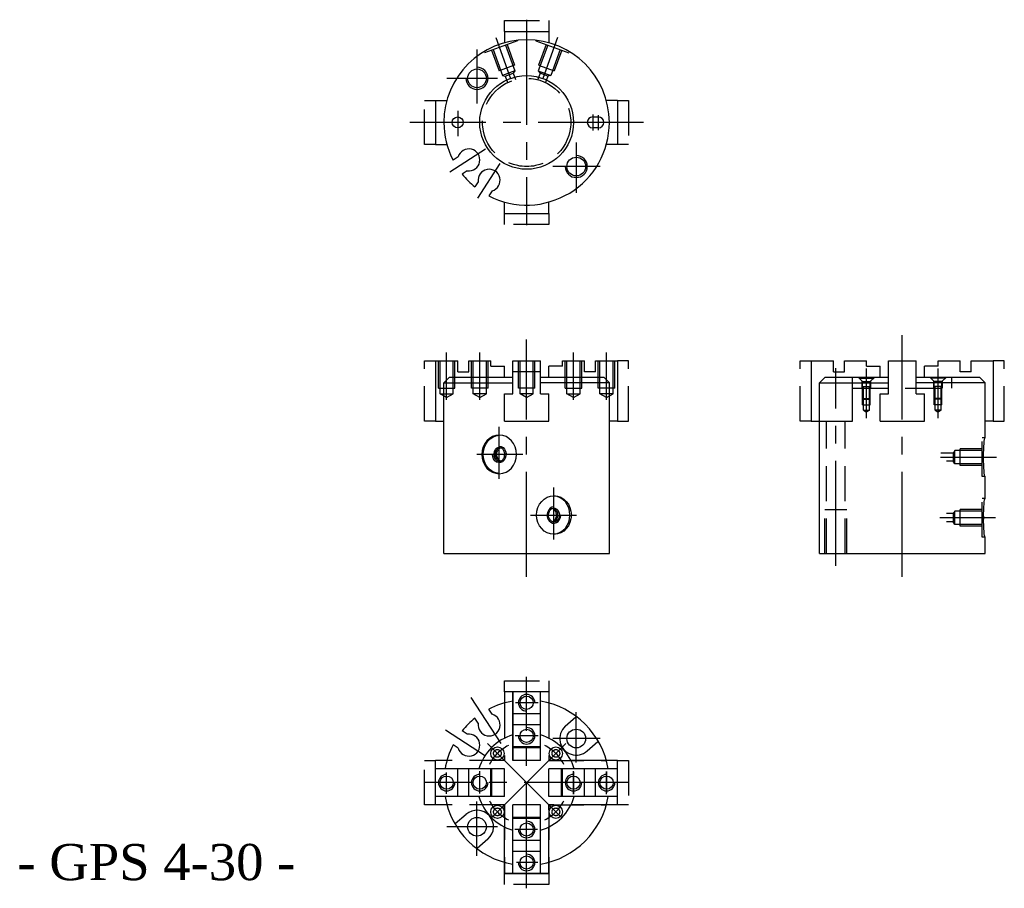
# Model space of a CAD drawing. Header units: millimetres. Extents: x 3681 to 3859, y -924 to -766.
import ezdxf

# ---------------------------------------------------------------- set-up
doc = ezdxf.new("R2010")
doc.units = ezdxf.units.MM
doc.linetypes.add('CENTER2', pattern=[28.575, 19.05, -3.175, 3.175, -3.175])
doc.linetypes.add('DASHED2', pattern=[9.525, 6.35, -3.175])
doc.layers.add('1', color=2, linetype='DASHED2')
doc.layers.add('2', color=1, linetype='CENTER2')
doc.styles.get("Standard").update_dxf_attribs({"font": 'isocp.shx', "bigfont": 'chineset.shx'})

msp = doc.modelspace()

# ---------------------------------------------------------------- linework, layer by layer
at = {"color": 7, "linetype": 'DASHED2'}
for p, q in [((3768.63, -766.28), (3776.63, -766.28)), ((3768.63, -768.28), (3768.63, -766.28)), ((3776.63, -766.28), (3776.63, -768.28)), ((3754.13, -780.78), (3756.13, -780.78)), ((3754.13, -788.78), (3754.13, -780.78)), ((3789.13, -780.78), (3791.13, -780.78)), ((3791.13, -780.78), (3791.13, -788.78)), ((3756.13, -788.78), (3754.13, -788.78)), ((3791.13, -788.78), (3789.13, -788.78)), ((3768.63, -803.28), (3768.63, -801.28)), ((3776.63, -801.28), (3776.63, -803.28)), ((3776.63, -803.28), (3768.63, -803.28)), ((3754.13, -828.01), (3756.13, -828.01)), ((3754.13, -839.01), (3754.13, -828.01)), ((3791.13, -828.01), (3789.13, -828.01)), ((3791.13, -839.01), (3791.13, -828.01)), ((3822.25, -828.01), (3824.25, -828.01)), ((3822.25, -839.01), (3822.25, -828.01)), ((3859.25, -828.01), (3857.25, -828.01)), ((3859.25, -839.01), (3859.25, -828.01)), ((3756.13, -839.01), (3754.13, -839.01)), ((3789.13, -839.01), (3791.13, -839.01)), ((3824.25, -839.01), (3822.25, -839.01)), ((3857.25, -839.01), (3859.25, -839.01)), ((3768.63, -886.07), (3776.63, -886.07)), ((3768.63, -888.07), (3768.63, -886.07)), ((3776.63, -886.07), (3776.63, -888.07)), ((3754.13, -900.57), (3756.13, -900.57)), ((3754.13, -908.57), (3754.13, -900.57)), ((3789.13, -900.57), (3791.13, -900.57)), ((3791.13, -900.57), (3791.13, -908.57)), ((3756.13, -908.57), (3754.13, -908.57)), ((3791.13, -908.57), (3789.13, -908.57)), ((3768.63, -923.07), (3768.63, -921.07)), ((3776.63, -921.07), (3776.63, -923.07)), ((3776.63, -923.07), (3768.63, -923.07))]:
    msp.add_line(p, q, dxfattribs=at)
at = {"color": 7}
for p, q in [((3768.63, -768.28), (3776.63, -768.28)), ((3768.63, -768.28), (3768.63, -770.32)), ((3776.63, -768.28), (3776.63, -770.32)), ((3756.13, -780.78), (3756.13, -788.78)), ((3756.13, -780.78), (3758.17, -780.78)), ((3789.13, -780.78), (3787.09, -780.78)), ((3789.13, -780.78), (3789.13, -788.78)), ((3784.63, -783.78), (3785.63, -783.78)), ((3785.63, -785.78), (3784.63, -785.78)), ((3756.13, -788.78), (3758.17, -788.78)), ((3789.13, -788.78), (3787.09, -788.78)), ((3760.22, -791.05), (3759.3, -791.65)), ((3761.85, -793.57), (3760.93, -794.17)), ((3763.84, -795.56), (3763.24, -796.48)), ((3766.36, -797.19), (3765.76, -798.12)), ((3768.63, -801.28), (3768.63, -799.24)), ((3776.63, -801.28), (3776.63, -799.24)), ((3768.63, -801.28), (3776.63, -801.28)), ((3756.13, -828.01), (3756.13, -839.01)), ((3756.13, -828.01), (3760.13, -828.01)), ((3760.13, -830.01), (3760.13, -828.01)), ((3762.13, -830.01), (3762.13, -828.01)), ((3762.13, -828.01), (3766.13, -828.01)), ((3766.13, -829.01), (3766.13, -828.01)), ((3770.13, -834.01), (3770.13, -828.01)), ((3770.13, -828.01), (3775.13, -828.01)), ((3775.13, -834.01), (3775.13, -828.01)), ((3779.13, -829.01), (3779.13, -828.01)), ((3779.13, -828.01), (3783.13, -828.01)), ((3783.13, -830.01), (3783.13, -828.01)), ((3785.13, -830.01), (3785.13, -828.01)), ((3785.13, -828.01), (3789.13, -828.01)), ((3789.13, -828.01), (3789.13, -839.01)), ((3824.25, -828.01), (3828.25, -828.01)), ((3824.25, -828.01), (3824.25, -839.01)), ((3828.25, -830.01), (3828.25, -828.01)), ((3830.25, -828.01), (3834.25, -828.01)), ((3830.25, -830.01), (3830.25, -828.01)), ((3834.25, -829.01), (3834.25, -828.01)), ((3838.25, -828.01), (3843.25, -828.01)), ((3838.25, -834.01), (3838.25, -828.01)), ((3843.25, -834.01), (3843.25, -828.01)), ((3847.25, -828.01), (3851.25, -828.01)), ((3847.25, -829.01), (3847.25, -828.01)), ((3851.25, -830.01), (3851.25, -828.01)), ((3853.25, -828.01), (3857.25, -828.01)), ((3853.25, -830.01), (3853.25, -828.01)), ((3857.25, -828.01), (3857.25, -839.01)), ((3760.13, -830.01), (3762.13, -830.01)), ((3766.13, -829.01), (3768.63, -829.01)), ((3768.63, -831.01), (3768.63, -829.01)), ((3776.63, -831.01), (3776.63, -829.01)), ((3779.13, -829.01), (3776.63, -829.01)), ((3785.13, -830.01), (3783.13, -830.01)), ((3828.25, -830.01), (3830.25, -830.01)), ((3834.25, -829.01), (3836.75, -829.01)), ((3836.75, -831.01), (3836.75, -829.01)), ((3847.25, -829.01), (3844.75, -829.01)), ((3844.75, -831.01), (3844.75, -829.01)), ((3853.25, -830.01), (3851.25, -830.01)), ((3758.63, -831.01), (3757.63, -832.01)), ((3758.63, -831.01), (3770.13, -831.01)), ((3775.13, -831.01), (3786.63, -831.01)), ((3786.63, -831.01), (3787.63, -832.01)), ((3826.75, -831.01), (3825.75, -832.01)), ((3826.75, -831.01), (3838.25, -831.01)), ((3843.25, -831.01), (3854.75, -831.01)), ((3854.75, -831.01), (3855.75, -832.01)), ((3757.63, -863.01), (3757.63, -832.01)), ((3787.63, -863.01), (3787.63, -832.01)), ((3825.75, -863.01), (3825.75, -832.01)), ((3855.75, -842.01), (3855.75, -832.01)), ((3768.63, -834.01), (3770.13, -834.01)), ((3768.63, -839.01), (3768.63, -834.01)), ((3775.13, -834.01), (3776.63, -834.01)), ((3776.63, -839.01), (3776.63, -834.01)), ((3836.75, -839.01), (3836.75, -834.01)), ((3836.75, -834.01), (3838.25, -834.01)), ((3843.25, -834.01), (3844.75, -834.01)), ((3844.75, -839.01), (3844.75, -834.01)), ((3756.13, -839.01), (3757.63, -839.01)), ((3768.63, -839.01), (3776.63, -839.01)), ((3789.13, -839.01), (3787.63, -839.01)), ((3824.25, -839.01), (3825.75, -839.01)), ((3836.75, -839.01), (3844.75, -839.01)), ((3857.25, -839.01), (3855.75, -839.01)), ((3855.75, -853.01), (3855.75, -849.01)), ((3855.49, -856.23), (3855.49, -856.79)), ((3855.75, -860.01), (3855.25, -860.01)), ((3855.75, -863.01), (3855.75, -860.01)), ((3757.63, -863.01), (3787.63, -863.01)), ((3825.75, -863.01), (3855.75, -863.01)), ((3776.63, -888.07), (3768.63, -888.07)), ((3768.63, -888.07), (3768.63, -890.11)), ((3770.13, -888.07), (3770.13, -900.57)), ((3770.13, -900.57), (3770.13, -888.07)), ((3775.13, -900.57), (3775.13, -888.07)), ((3776.63, -888.07), (3776.63, -890.11)), ((3766.36, -892.16), (3765.76, -891.24)), ((3775.13, -892.07), (3770.13, -892.07)), ((3779.64, -894.33), (3781.58, -892.6)), ((3763.84, -893.79), (3763.24, -892.87)), ((3775.13, -894.07), (3770.13, -894.07)), ((3761.85, -895.78), (3760.93, -895.18)), ((3760.22, -898.3), (3759.3, -897.7)), ((3783.62, -898.81), (3785.57, -897.08)), ((3775.13, -898.07), (3770.13, -898.07)), ((3756.13, -908.57), (3756.13, -900.57)), ((3758.17, -900.57), (3756.13, -900.57)), ((3775.13, -900.57), (3770.13, -900.57)), ((3789.13, -900.57), (3787.09, -900.57)), ((3789.13, -908.57), (3789.13, -900.57)), ((3768.63, -902.07), (3756.13, -902.07)), ((3760.13, -907.07), (3760.13, -902.07)), ((3762.13, -907.07), (3762.13, -902.07)), ((3766.13, -907.07), (3766.13, -902.07)), ((3768.63, -907.07), (3768.63, -902.07)), ((3776.63, -907.07), (3776.63, -902.07)), ((3789.13, -902.07), (3776.63, -902.07)), ((3779.13, -907.07), (3779.13, -902.07)), ((3783.13, -907.07), (3783.13, -902.07)), ((3785.13, -907.07), (3785.13, -902.07)), ((3768.63, -907.07), (3756.13, -907.07)), ((3758.17, -908.57), (3756.13, -908.57)), ((3770.13, -921.07), (3770.13, -908.57)), ((3775.13, -908.57), (3770.13, -908.57)), ((3775.13, -921.07), (3775.13, -908.57)), ((3789.13, -907.07), (3776.63, -907.07)), ((3789.13, -908.57), (3787.09, -908.57)), ((3761.64, -910.33), (3759.69, -912.06)), ((3775.13, -911.07), (3770.13, -911.07)), ((3765.62, -914.81), (3763.68, -916.54)), ((3775.13, -915.07), (3770.13, -915.07)), ((3775.13, -917.07), (3770.13, -917.07)), ((3768.63, -919.03), (3768.63, -921.07)), ((3768.63, -921.07), (3768.63, -919.03)), ((3776.63, -919.03), (3776.63, -921.07)), ((3776.63, -921.07), (3776.63, -919.03)), ((3776.63, -921.07), (3768.63, -921.07)), ((3768.63, -921.07), (3776.63, -921.07))]:
    msp.add_line(p, q, dxfattribs=at)
at = {"color": 7, "ltscale": 0.4}
for p, q in [((3757.63, -832.01), (3770.13, -832.01)), ((3787.63, -832.01), (3775.13, -832.01)), ((3825.75, -832.01), (3838.25, -832.01)), ((3855.75, -832.01), (3843.25, -832.01))]:
    msp.add_line(p, q, dxfattribs=at)
at = {"color": 7}
for centre, radius in [((3763.63, -776.78), 1.7), ((3772.63, -784.78), 8.5), ((3760.13, -784.78), 1), ((3781.63, -792.78), 1.7), ((3772.63, -890.07), 1.2), ((3772.63, -896.07), 1.2), ((3781.63, -896.57), 1.7), ((3767.33, -899.27), 1.2), ((3777.93, -899.27), 1.2), ((3758.13, -904.57), 1.2), ((3764.13, -904.57), 1.2), ((3781.13, -904.57), 1.2), ((3787.13, -904.57), 1.2), ((3767.33, -909.87), 1.2), ((3777.93, -909.87), 1.2), ((3763.63, -912.57), 1.7), ((3772.63, -913.07), 1.2), ((3772.63, -919.07), 1.2)]:
    msp.add_circle(centre, radius, dxfattribs=at)
for centre, radius, start, end in [((3772.63, -784.78), 15, 0, 180), ((3763.63, -776.78), 2, 180, 90), ((3784.63, -784.78), 1, 90, 270), ((3785.63, -784.78), 1, 270, 90), ((3772.63, -784.78), 15, 180, 207.2608), ((3772.63, -784.78), 15, 242.7392, 0), ((3762.15, -791.59), 2, 261.5904, 164.4096), ((3781.63, -792.78), 2, 180, 90), ((3772.63, -784.78), 15, 218.7392, 231.2608), ((3765.82, -795.27), 2, 285.5904, 188.4096), ((3772.63, -890.07), 1.5, 0, 270), ((3772.63, -904.57), 15, 99.5941, 117.2608), ((3772.63, -904.57), 15, 9.5941, 80.4059), ((3765.82, -894.09), 2, 171.5904, 74.4096), ((3772.63, -904.57), 15, 128.7392, 141.2608), ((3772.63, -904.57), 15, 128.7392, 141.2608), ((3781.63, -896.57), 3, 131.6335, 311.6335), ((3762.15, -897.76), 2, 195.5904, 98.4096), ((3772.63, -904.57), 9, 106.1276, 163.8724), ((3772.63, -896.07), 1.5, 180, 90), ((3772.63, -904.57), 9, 16.1276, 73.8724), ((3772.63, -904.57), 15, 152.7392, 170.4059), ((3758.13, -904.57), 1.5, 90, 0), ((3764.13, -904.57), 1.5, 90, 0), ((3781.13, -904.57), 1.5, 90, 0), ((3787.13, -904.57), 1.5, 90, 0), ((3772.63, -904.57), 15, 189.5941, 260.4059), ((3772.63, -904.57), 9, 196.1276, 253.8724), ((3772.63, -904.57), 9, 286.1276, 343.8724), ((3772.63, -904.57), 15, 279.5941, 350.4059), ((3763.63, -912.57), 3, 311.6335, 131.6335), ((3772.63, -913.07), 1.5, 180, 90), ((3772.63, -919.07), 1.5, 180, 90)]:
    msp.add_arc(centre, radius, start, end, dxfattribs=at)
at = {"color": 7, "extrusion": (0, 0, -1)}
msp.add_ellipse((3767.67, -845.01), major_axis=(0, -3.5), ratio=0.899232, dxfattribs=at)
for centre, major_axis, ratio, start_param, end_param in [((3767.92, -845.01), (0, 3.5), 0.899232, 3.221109, 6.203669), ((3855.75, -845.51), (0, 3.5), 0.073369, 3.141593, 6.283185), ((3767.67, -845.01), (0, 1.5), 0.825686, 0, 4.712389), ((3855.75, -856.51), (0, 3.5), 0.073369, 3.141593, 6.283185)]:
    msp.add_ellipse(centre, major_axis=major_axis, ratio=ratio, start_param=start_param, end_param=end_param, dxfattribs=at)
at = {"color": 7}
msp.add_ellipse((3777.59, -856.01), major_axis=(0, -3.5), ratio=0.899232, dxfattribs=at)
for centre, major_axis, ratio, start_param, end_param in [((3777.34, -856.01), (0, 3.5), 0.899232, 3.221109, 6.203669), ((3777.59, -856.01), (0, 1.5), 0.825686, 0, 4.712389)]:
    msp.add_ellipse(centre, major_axis=major_axis, ratio=ratio, start_param=start_param, end_param=end_param, dxfattribs=at)
for points, knots in [([(3768.66, -845.01), (3768.66, -845.17), (3768.64, -845.32), (3768.52, -845.69), (3768.39, -845.89), (3768.09, -846.17), (3767.91, -846.25), (3767.55, -846.27), (3767.36, -846.22), (3767.04, -846), (3766.89, -845.82), (3766.71, -845.38), (3766.67, -845.13), (3766.71, -844.63), (3766.79, -844.4), (3767.04, -844.02), (3767.2, -843.89), (3767.55, -843.75), (3767.74, -843.74), (3768.09, -843.86), (3768.27, -843.99), (3768.53, -844.35), (3768.62, -844.59), (3768.66, -844.9), (3768.66, -844.96), (3768.66, -845.01)], [-1.570796, -1.570796, -1.570796, -1.570796, -1.214456, -1.214456, -0.63724, -0.63724, -0.060023, -0.060023, 0.517193, 0.517193, 1.094409, 1.094409, 1.671626, 1.671626, 2.248842, 2.248842, 2.826058, 2.826058, 3.403275, 3.403275, 3.993065, 3.993065, 4.582856, 4.582856, 4.712389, 4.712389, 4.712389, 4.712389]), ([(3767.81, -846.25), (3767.7, -846.23), (3767.58, -846.18), (3767.32, -846), (3767.17, -845.82), (3766.99, -845.38), (3766.95, -845.13), (3766.99, -844.63), (3767.07, -844.4), (3767.32, -844.02), (3767.48, -843.89), (3767.71, -843.8), (3767.76, -843.78), (3767.81, -843.77)], [0.150108, 0.150108, 0.150108, 0.150108, 0.517193, 0.517193, 1.094409, 1.094409, 1.671626, 1.671626, 2.248842, 2.248842, 2.826058, 2.826058, 2.991277, 2.991277, 2.991277, 2.991277]), ([(3767.93, -846.22), (3767.86, -846.19), (3767.79, -846.16), (3767.56, -846), (3767.42, -845.82), (3767.24, -845.38), (3767.19, -845.13), (3767.24, -844.63), (3767.32, -844.4), (3767.57, -844.02), (3767.73, -843.89), (3767.92, -843.81), (3767.92, -843.81), (3767.93, -843.81)], [0.284263, 0.284263, 0.284263, 0.284263, 0.517193, 0.517193, 1.094409, 1.094409, 1.671626, 1.671626, 2.248842, 2.248842, 2.826058, 2.826058, 2.857205, 2.857205, 2.857205, 2.857205]), ([(3776.6, -856.01), (3776.6, -856.17), (3776.62, -856.32), (3776.74, -856.69), (3776.86, -856.89), (3777.17, -857.17), (3777.35, -857.25), (3777.71, -857.27), (3777.9, -857.22), (3778.22, -857), (3778.37, -856.82), (3778.55, -856.38), (3778.59, -856.13), (3778.55, -855.63), (3778.47, -855.4), (3778.22, -855.02), (3778.06, -854.89), (3777.71, -854.75), (3777.52, -854.74), (3777.17, -854.86), (3776.99, -854.99), (3776.73, -855.35), (3776.64, -855.59), (3776.6, -855.9), (3776.6, -855.96), (3776.6, -856.01)], [-1.570796, -1.570796, -1.570796, -1.570796, -1.214456, -1.214456, -0.63724, -0.63724, -0.060023, -0.060023, 0.517193, 0.517193, 1.094409, 1.094409, 1.671626, 1.671626, 2.248842, 2.248842, 2.826058, 2.826058, 3.403275, 3.403275, 3.993065, 3.993065, 4.582856, 4.582856, 4.712389, 4.712389, 4.712389, 4.712389]), ([(3777.33, -857.22), (3777.4, -857.19), (3777.47, -857.16), (3777.7, -857), (3777.84, -856.82), (3778.02, -856.38), (3778.06, -856.13), (3778.02, -855.63), (3777.94, -855.4), (3777.69, -855.02), (3777.53, -854.89), (3777.34, -854.81), (3777.33, -854.81), (3777.32, -854.81)], [0.284263, 0.284263, 0.284263, 0.284263, 0.517193, 0.517193, 1.094409, 1.094409, 1.671626, 1.671626, 2.248842, 2.248842, 2.826058, 2.826058, 2.857205, 2.857205, 2.857205, 2.857205]), ([(3777.45, -857.25), (3777.56, -857.23), (3777.67, -857.18), (3777.94, -857), (3778.09, -856.82), (3778.27, -856.38), (3778.31, -856.13), (3778.27, -855.63), (3778.19, -855.4), (3777.94, -855.02), (3777.78, -854.89), (3777.55, -854.8), (3777.5, -854.78), (3777.45, -854.77)], [0.150108, 0.150108, 0.150108, 0.150108, 0.517193, 0.517193, 1.094409, 1.094409, 1.671626, 1.671626, 2.248842, 2.248842, 2.826058, 2.826058, 2.991277, 2.991277, 2.991277, 2.991277])]:
    msp.add_open_spline(points, degree=3, knots=knots, dxfattribs=at)
at = {"layer": '1', "color": 7}
for p, q in [((3770.96, -769.96), (3764.38, -772.35)), ((3768.8, -770.75), (3770.51, -775.44)), ((3769.08, -770.64), (3770.45, -774.4)), ((3770.93, -769.88), (3770.96, -769.96)), ((3774.33, -769.88), (3774.3, -769.96)), ((3774.3, -769.96), (3780.88, -772.35)), ((3776.46, -770.75), (3774.75, -775.44)), ((3776.18, -770.64), (3774.81, -774.4)), ((3764.35, -772.27), (3764.38, -772.35)), ((3766.26, -771.67), (3767.63, -775.43)), ((3766.54, -771.57), (3768.25, -776.27)), ((3778.72, -771.57), (3777.01, -776.27)), ((3779, -771.67), (3777.63, -775.43)), ((3780.91, -772.27), (3780.88, -772.35)), ((3770.45, -774.4), (3767.63, -775.43)), ((3774.81, -774.4), (3777.63, -775.43)), ((3770.51, -775.44), (3768.25, -776.27)), ((3768.25, -776.27), (3768.76, -776.36)), ((3768.76, -776.36), (3770.17, -775.84)), ((3768.76, -776.36), (3769.19, -777.52)), ((3770.51, -775.44), (3770.17, -775.84)), ((3770.17, -775.84), (3770.6, -777.01)), ((3775.09, -775.84), (3774.66, -777.01)), ((3774.75, -775.44), (3777.01, -776.27)), ((3774.75, -775.44), (3775.09, -775.84)), ((3776.49, -776.36), (3775.09, -775.84)), ((3776.49, -776.36), (3776.07, -777.52)), ((3777.01, -776.27), (3776.49, -776.36)), ((3756.63, -833.01), (3756.63, -828.01)), ((3756.93, -834.01), (3756.93, -828.01)), ((3759.33, -834.01), (3759.33, -828.01)), ((3759.63, -833.01), (3759.63, -828.01)), ((3762.63, -833.01), (3762.63, -828.01)), ((3762.93, -834.01), (3762.93, -828.01)), ((3765.33, -834.01), (3765.33, -828.01)), ((3765.63, -833.01), (3765.63, -828.01)), ((3771.13, -833.01), (3771.13, -828.01)), ((3771.43, -834.01), (3771.43, -828.01)), ((3773.83, -834.01), (3773.83, -828.01)), ((3774.13, -833.01), (3774.13, -828.01)), ((3779.63, -833.01), (3779.63, -828.01)), ((3779.93, -834.01), (3779.93, -828.01)), ((3782.33, -834.01), (3782.33, -828.01)), ((3782.63, -833.01), (3782.63, -828.01)), ((3785.63, -833.01), (3785.63, -828.01)), ((3785.93, -834.01), (3785.93, -828.01)), ((3788.33, -834.01), (3788.33, -828.01)), ((3788.63, -833.01), (3788.63, -828.01)), ((3775.13, -830.01), (3770.13, -830.01)), ((3831.71, -839.01), (3831.71, -831.01)), ((3831.75, -833.01), (3831.75, -831.01)), ((3833.55, -831.81), (3832.75, -831.01)), ((3832.95, -831.21), (3832.95, -831.01)), ((3832.95, -831.21), (3835.55, -831.21)), ((3833.45, -833.01), (3833.45, -831.71)), ((3833.55, -836.01), (3833.55, -831.81)), ((3833.55, -831.81), (3834.95, -831.81)), ((3834.95, -831.81), (3835.75, -831.01)), ((3834.95, -836.01), (3834.95, -831.81)), ((3835.05, -833.01), (3835.05, -831.71)), ((3835.55, -831.21), (3835.55, -831.01)), ((3846.55, -831.81), (3845.75, -831.01)), ((3845.95, -831.21), (3845.95, -831.01)), ((3848.55, -831.21), (3845.95, -831.21)), ((3846.45, -833.01), (3846.45, -831.71)), ((3846.55, -836.01), (3846.55, -831.81)), ((3847.95, -831.81), (3846.55, -831.81)), ((3847.95, -831.81), (3848.75, -831.01)), ((3847.95, -836.01), (3847.95, -831.81)), ((3848.05, -833.01), (3848.05, -831.71)), ((3848.55, -831.21), (3848.55, -831.01)), ((3849.75, -833.01), (3849.75, -831.01)), ((3756.63, -833.01), (3759.63, -833.01)), ((3765.63, -833.01), (3762.63, -833.01)), ((3774.13, -833.01), (3771.13, -833.01)), ((3779.63, -833.01), (3782.63, -833.01)), ((3788.63, -833.01), (3785.63, -833.01)), ((3831.75, -833.01), (3849.75, -833.01)), ((3833.55, -832.71), (3834.95, -832.71)), ((3833.7, -837.01), (3833.7, -832.71)), ((3834.8, -837.01), (3834.8, -832.71)), ((3847.95, -832.71), (3846.55, -832.71)), ((3846.7, -837.01), (3846.7, -832.71)), ((3847.8, -837.01), (3847.8, -832.71)), ((3758.13, -834.7), (3756.93, -834.01)), ((3756.93, -834.01), (3759.33, -834.01)), ((3758.13, -834.7), (3759.33, -834.01)), ((3764.13, -834.7), (3762.93, -834.01)), ((3765.33, -834.01), (3762.93, -834.01)), ((3764.13, -834.7), (3765.33, -834.01)), ((3772.63, -834.7), (3771.43, -834.01)), ((3773.83, -834.01), (3771.43, -834.01)), ((3772.63, -834.7), (3773.83, -834.01)), ((3779.93, -834.01), (3782.33, -834.01)), ((3781.13, -834.7), (3779.93, -834.01)), ((3781.13, -834.7), (3782.33, -834.01)), ((3788.33, -834.01), (3785.93, -834.01)), ((3787.13, -834.7), (3785.93, -834.01)), ((3787.13, -834.7), (3788.33, -834.01)), ((3833.55, -834.86), (3834.95, -834.86)), ((3833.7, -835.01), (3833.55, -834.86)), ((3833.7, -835.01), (3834.8, -835.01)), ((3834.8, -835.01), (3834.95, -834.86)), ((3846.7, -835.01), (3846.55, -834.86)), ((3847.95, -834.86), (3846.55, -834.86)), ((3847.8, -835.01), (3846.7, -835.01)), ((3847.8, -835.01), (3847.95, -834.86)), ((3833.55, -836.01), (3834.95, -836.01)), ((3833.7, -837.01), (3834.25, -837.33)), ((3833.7, -837.01), (3834.8, -837.01)), ((3833.7, -837.01), (3834.8, -837.01)), ((3834.8, -837.01), (3834.25, -837.33)), ((3847.95, -836.01), (3846.55, -836.01)), ((3846.7, -837.01), (3847.25, -837.33)), ((3847.8, -837.01), (3846.7, -837.01)), ((3847.8, -837.01), (3846.7, -837.01)), ((3847.8, -837.01), (3847.25, -837.33)), ((3825.75, -839.01), (3831.71, -839.01)), ((3827.01, -863.01), (3827.01, -839.01)), ((3830.41, -863.01), (3830.41, -839.01)), ((3855.75, -842.01), (3855.25, -842.01)), ((3855.25, -849.01), (3855.25, -842.01)), ((3850.25, -844.31), (3849.99, -844.76)), ((3855.25, -844.31), (3850.25, -844.31)), ((3850.25, -846.71), (3850.25, -844.31)), ((3855.25, -844.01), (3851.25, -844.01)), ((3851.25, -847.01), (3851.25, -844.01)), ((3849.99, -844.76), (3847.75, -844.76)), ((3849.99, -846.26), (3848.75, -846.26)), ((3849.99, -844.76), (3849.99, -846.26)), ((3850.25, -846.71), (3849.99, -846.26)), ((3855.25, -846.71), (3850.25, -846.71)), ((3855.25, -847.01), (3851.25, -847.01)), ((3855.75, -849.01), (3855.25, -849.01)), ((3855.75, -853.01), (3855.25, -853.01)), ((3855.25, -860.01), (3855.25, -853.01)), ((3826.71, -863.01), (3826.71, -855.01)), ((3826.71, -855.01), (3830.71, -855.01)), ((3830.71, -863.01), (3830.71, -855.01)), ((3855.25, -855.01), (3851.25, -855.01)), ((3851.25, -858.01), (3851.25, -855.01)), ((3849.99, -855.76), (3848.75, -855.76)), ((3850.25, -855.31), (3849.99, -855.76)), ((3849.99, -855.76), (3849.99, -857.26)), ((3855.25, -855.31), (3850.25, -855.31)), ((3850.25, -857.71), (3850.25, -855.31)), ((3849.99, -857.26), (3848.75, -857.26)), ((3850.25, -857.71), (3849.99, -857.26)), ((3855.25, -857.71), (3850.25, -857.71)), ((3855.25, -858.01), (3851.25, -858.01)), ((3768.63, -890.11), (3768.63, -900.57)), ((3776.63, -890.11), (3776.63, -900.57)), ((3775.13, -898.27), (3770.13, -898.27)), ((3768.63, -900.57), (3758.17, -900.57)), ((3787.09, -900.57), (3776.63, -900.57)), ((3776.63, -900.57), (3787.09, -900.57)), ((3766.33, -907.07), (3766.33, -902.07)), ((3778.93, -907.07), (3778.93, -902.07)), ((3768.63, -908.57), (3758.17, -908.57)), ((3768.63, -919.03), (3768.63, -908.57)), ((3768.63, -908.57), (3768.63, -919.03)), ((3776.63, -919.03), (3776.63, -908.57)), ((3776.63, -908.57), (3776.63, -919.03)), ((3787.09, -908.57), (3776.63, -908.57)), ((3776.63, -908.57), (3787.09, -908.57)), ((3775.13, -910.87), (3770.13, -910.87))]:
    msp.add_line(p, q, dxfattribs=at)
for centre, radius in [((3772.63, -784.78), 8), ((3767.33, -899.27), 0.7), ((3777.93, -899.27), 0.7), ((3767.33, -909.87), 0.7), ((3777.93, -909.87), 0.7)]:
    msp.add_circle(centre, radius, dxfattribs=at)
at = {"layer": '2', "color": 7}
for p, q in [((3772.63, -766.14), (3772.63, -803.43)), ((3767.02, -769.37), (3769.72, -776.79)), ((3778.24, -769.36), (3775.54, -776.79)), ((3763.63, -771.53), (3763.63, -781.37)), ((3767.32, -776.78), (3758.18, -776.78)), ((3760.13, -782.67), (3760.13, -787.29)), ((3784.63, -783.33), (3784.63, -786.23)), ((3785.63, -783.49), (3785.63, -786.17)), ((3793.8, -784.78), (3751.46, -784.78)), ((3781.63, -788.45), (3781.63, -797.57)), ((3765.19, -789.61), (3758.71, -793.82)), ((3767.8, -792.22), (3763.7, -798.54)), ((3785.96, -792.78), (3777.4, -792.78)), ((3772.63, -867.23), (3772.63, -824.18)), ((3840.75, -867.23), (3840.75, -823.38)), ((3758.13, -835.1), (3758.13, -826.55)), ((3764.13, -835.1), (3764.13, -826.55)), ((3781.13, -835.1), (3781.13, -826.55)), ((3787.13, -835.1), (3787.13, -826.55)), ((3828.71, -865.25), (3828.71, -829.39)), ((3834.25, -838.42), (3834.25, -829.43)), ((3847.25, -838.42), (3847.25, -829.43)), ((3767.67, -849.47), (3767.67, -840.02)), ((3771.92, -845.01), (3763.6, -845.01)), ((3847.65, -845.51), (3857.83, -845.51)), ((3777.59, -860.47), (3777.59, -851.02)), ((3773.34, -856.01), (3781.66, -856.01)), ((3857.63, -856.51), (3847.54, -856.51)), ((3772.63, -923.74), (3772.63, -885.39)), ((3768, -897.44), (3762.58, -889.1)), ((3774.75, -890.07), (3770.62, -890.07)), ((3781.63, -900.9), (3781.63, -891.78)), ((3765.19, -899.74), (3757.94, -895.03)), ((3774.75, -896.07), (3770.56, -896.07)), ((3779.73, -897.47), (3765.51, -911.68)), ((3765.53, -897.47), (3779.74, -911.68)), ((3785.96, -896.57), (3777.4, -896.57)), ((3758.13, -906.6), (3758.13, -902.75)), ((3764.13, -906.56), (3764.13, -902.46)), ((3781.13, -906.69), (3781.13, -902.5)), ((3781.13, -902.58), (3781.13, -906.68)), ((3787.13, -902.54), (3787.13, -906.39)), ((3787.13, -906.69), (3787.13, -902.56)), ((3791.25, -904.57), (3754, -904.57)), ((3763.63, -917.82), (3763.63, -907.98)), ((3767.32, -912.57), (3758.18, -912.57)), ((3774.62, -913.07), (3770.52, -913.07)), ((3774.66, -919.07), (3770.81, -919.07))]:
    msp.add_line(p, q, dxfattribs=at)
for start, end in [(115.9856, 154.0144), (25.9856, 64.0144), (205.9856, 244.0144), (295.9856, 334.0144)]:
    msp.add_arc((3772.63, -904.57), 7.5, start, end, dxfattribs=at)

# ---------------------------------------------------------------- texts
at = {"color": 7, "insert": (3680.3, -922.36), "char_height": 6.5625, "width": 73.9586, "attachment_point": 7}
msp.add_mtext('{\\fRomantic|b0|i0|c2|p2;- GPS 4-30 -}', dxfattribs=at)

doc.saveas('drawing.dxf')
